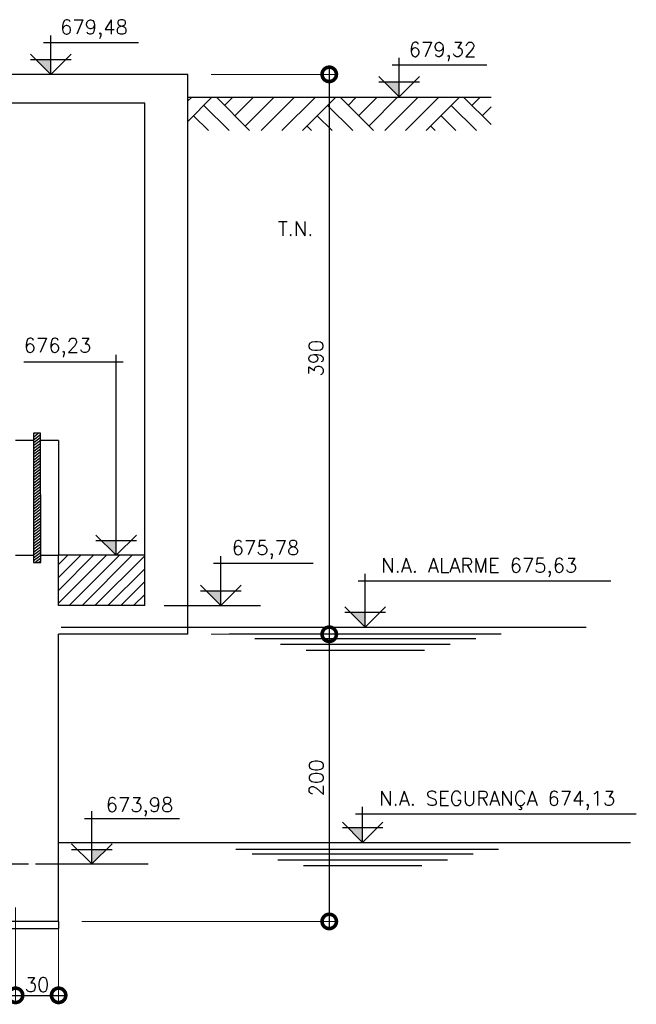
# Model space of a CAD drawing. Header units: millimetres. Extents: x 197878 to 197999, y 8707048 to 8707093.
# Tile 26 of 37: x 197901.15 to 197905.44, y 8707069.53 to 8707076.39. Entities that reach past the tile are written whole.
import ezdxf

# ---------------------------------------------------------------- set-up
doc = ezdxf.new("R2010")
doc.units = ezdxf.units.MM
doc.header["$LTSCALE"] = 0.1
doc.layers.get('Defpoints').update_dxf_attribs({"lineweight": 9})
for name, color, linetype in [('BAR-PECAS', 2, 'Continuous'), ('DIM', 7, 'Continuous'), ('ELEVAÇÃO', 2, 'Continuous'), ('ESTRUTURA', 5, 'Continuous'), ('HACH', 7, 'Continuous'), ('HACHURA', 7, 'Continuous'), ('LFINA', 3, 'Continuous'), ('LMEDIA', 4, 'Continuous'), ('TERRENO', 1, 'Continuous'), ('TEXTO', 2, 'Continuous')]:
    doc.layers.add(name, color=color, linetype=linetype)
doc.styles.add('romans', font='romans.shx')
doc.dimstyles.get("Standard").update_dxf_attribs({"dimtxt": 0.1, "dimasz": 0.2, "dimexe": 0.05, "dimexo": 0.05, "dimgap": 0.025, "dimtad": 1, "dimtoh": 1, "dimdec": 0, "dimlfac": 100, "dimzin": 0, "dimdsep": 46, "dimtxsty": 'romans', "dimblk1": 'DOTSMALL', "dimblk2": 'DOTSMALL', "dimsah": 1, "dimcen": 0.3, "dimdle": 0.05, "dimclrd": 7, "dimclre": 7, "dimclrt": 2, "dimazin": 0, "dimtfac": 1, "dimtdec": 0, "dimtmove": 2, "dimatfit": 3, "dimldrblk": 'DOTSMALL', "dimfxl": 0, "dimtolj": 1, "dimtzin": 0, "dimlwe": 5, "dimarcsym": 0})

# ---------------------------------------------------------------- blocks, each defined once
blk = doc.blocks.new('_DOTSMALL')
at = {"color": 0, "linetype": 'ByBlock', "const_width": 0.5}
blk.add_lwpolyline([(-0.0625, 0, 1), (0.0625, 0, 1)], format="xyb", close=True, dxfattribs=at)
blk = doc.blocks.new('*D168')
at = {"layer": 'Defpoints', "color": 0}
for p in [(197899.1184, 8707070.1996), (197901.1184, 8707070.2067), (197901.1184, 8707069.5959)]:
    blk.add_point(p, dxfattribs=at)
at = {"layer": 'DIM', "color": 7, "lineweight": 5}
for p, q in [((197899.1184, 8707070.1496), (197899.1184, 8707069.5459)), ((197901.1184, 8707070.1567), (197901.1184, 8707069.5459))]:
    blk.add_line(p, q, dxfattribs=at)
at = {"layer": 'DIM', "color": 7, "lineweight": -2}
blk.add_line((197899.0684, 8707069.5959), (197901.1684, 8707069.5959), dxfattribs=at)
at = {"layer": 'DIM', "color": 7, "lineweight": -2, "xscale": 0.2, "yscale": 0.2, "zscale": 0.2, "rotation": 180}
blk.add_blockref('_DOTSMALL', (197899.1184, 8707069.5959), dxfattribs=at)
at = {"layer": 'DIM', "color": 7, "lineweight": -2, "xscale": 0.2, "yscale": 0.2, "zscale": 0.2}
blk.add_blockref('_DOTSMALL', (197901.1184, 8707069.5959), dxfattribs=at)
at = {"layer": 'DIM', "color": 2, "insert": (197900.1184, 8707069.6709), "char_height": 0.1, "attachment_point": 5, "style": 'romans'}
blk.add_mtext('\\A1;200', dxfattribs=at)
blk = doc.blocks.new('*D169')
at = {"layer": 'Defpoints', "color": 0}
for p in [(197901.1184, 8707070.2567), (197901.4184, 8707070.1107), (197901.4184, 8707069.5959)]:
    blk.add_point(p, dxfattribs=at)
at = {"layer": 'DIM', "color": 7, "lineweight": 5}
for p, q in [((197901.1184, 8707070.2067), (197901.1184, 8707069.5459)), ((197901.4184, 8707070.0607), (197901.4184, 8707069.5459))]:
    blk.add_line(p, q, dxfattribs=at)
at = {"layer": 'DIM', "color": 7, "lineweight": -2}
blk.add_line((197901.0684, 8707069.5959), (197901.4684, 8707069.5959), dxfattribs=at)
at = {"layer": 'DIM', "color": 7, "lineweight": -2, "xscale": 0.2, "yscale": 0.2, "zscale": 0.2, "rotation": 180}
blk.add_blockref('_DOTSMALL', (197901.1184, 8707069.5959), dxfattribs=at)
at = {"layer": 'DIM', "color": 7, "lineweight": -2, "xscale": 0.2, "yscale": 0.2, "zscale": 0.2}
blk.add_blockref('_DOTSMALL', (197901.4184, 8707069.5959), dxfattribs=at)
at = {"layer": 'DIM', "color": 2, "insert": (197901.2684, 8707069.6709), "char_height": 0.1, "attachment_point": 5, "style": 'romans'}
blk.add_mtext('\\A1;30', dxfattribs=at)
blk = doc.blocks.new('*D170')
at = {"layer": 'Defpoints', "color": 0}
for p in [(197902.4312, 8707076.0107), (197902.4312, 8707072.1107), (197903.3045, 8707072.1107)]:
    blk.add_point(p, dxfattribs=at)
at = {"layer": 'DIM', "color": 7, "lineweight": -2}
blk.add_line((197903.3045, 8707076.0607), (197903.3045, 8707072.0607), dxfattribs=at)
at = {"layer": 'DIM', "color": 7, "lineweight": 5}
for p, q in [((197902.4812, 8707076.0107), (197903.3545, 8707076.0107)), ((197902.4812, 8707072.1107), (197903.3545, 8707072.1107))]:
    blk.add_line(p, q, dxfattribs=at)
at = {"layer": 'DIM', "color": 7, "lineweight": -2, "xscale": 0.2, "yscale": 0.2, "zscale": 0.2}
for p, rotation in [((197903.3045, 8707076.0107), 90), ((197903.3045, 8707072.1107), 270)]:
    blk.add_blockref('_DOTSMALL', p, dxfattribs=dict(at, rotation=rotation))
at = {"layer": 'DIM', "color": 2, "insert": (197903.2131, 8707074.0331), "char_height": 0.1, "attachment_point": 5, "rotation": 90, "style": 'romans'}
blk.add_mtext('\\A1;390', dxfattribs=at)
blk = doc.blocks.new('*D171')
at = {"layer": 'Defpoints', "color": 0}
for p in [(197902.4312, 8707072.1107), (197901.5312, 8707070.1107), (197903.3045, 8707070.1107)]:
    blk.add_point(p, dxfattribs=at)
at = {"layer": 'DIM', "color": 7, "lineweight": -2}
blk.add_line((197903.3045, 8707072.1607), (197903.3045, 8707070.0607), dxfattribs=at)
at = {"layer": 'DIM', "color": 7, "lineweight": 5}
for p, q in [((197902.4812, 8707072.1107), (197903.3545, 8707072.1107)), ((197901.5812, 8707070.1107), (197903.3545, 8707070.1107))]:
    blk.add_line(p, q, dxfattribs=at)
at = {"layer": 'DIM', "color": 7, "lineweight": -2, "xscale": 0.2, "yscale": 0.2, "zscale": 0.2}
for p, rotation in [((197903.3045, 8707072.1107), 90), ((197903.3045, 8707070.1107), 270)]:
    blk.add_blockref('_DOTSMALL', p, dxfattribs=dict(at, rotation=rotation))
at = {"layer": 'DIM', "color": 2, "insert": (197903.2145, 8707071.1107), "char_height": 0.1, "attachment_point": 5, "rotation": 90, "style": 'romans'}
blk.add_mtext('\\A1;200', dxfattribs=at)

msp = doc.modelspace()

# ---------------------------------------------------------------- hatches: boundary and pattern name
at = {"layer": 'ELEVAÇÃO'}
for points in [[(197901.36388, 8707076.11215), (197901.26246, 8707076.11215), (197901.36388, 8707076.01073)], [(197903.79261, 8707075.95633), (197903.69119, 8707075.95633), (197903.79261, 8707075.85491)], [(197901.8191, 8707072.76215), (197901.71768, 8707072.76215), (197901.8191, 8707072.66073)], [(197902.54847, 8707072.41215), (197902.44705, 8707072.41215), (197902.54847, 8707072.31073)], [(197903.55574, 8707072.26215), (197903.45432, 8707072.26215), (197903.55574, 8707072.16073)], [(197903.53723, 8707070.76215), (197903.43581, 8707070.76215), (197903.53723, 8707070.66073)], [(197901.64941, 8707070.61215), (197901.75083, 8707070.61215), (197901.64941, 8707070.51073)]]:
    msp.add_hatch(color=256, dxfattribs=at).paths.add_polyline_path(points)
at = {"layer": 'HACH'}
h = msp.add_hatch(dxfattribs=at)
h.set_pattern_fill('ANSI31', color=9, scale=0.005, angle=72.314357, style=0)
h.set_pattern_definition([(217.570074, (197890.232462, 8707094.556944), (-0.009679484, 0.012582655), [])])
h.paths.add_polyline_path([(197901.24341, 8707072.61072), (197901.29341, 8707072.61074), (197901.2931, 8707073.51073), (197901.2431, 8707073.51073)])
at = {"layer": 'HACHURA'}
h = msp.add_hatch(dxfattribs=at)
h.set_pattern_fill('ANSI31', color=256, scale=0.02, style=0)
h.set_pattern_definition([(45, (-577269.215134, -186180.78306), (-0.04490128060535, 0.04490128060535), [])])
h.paths.add_polyline_path([(197902.01841, 8707072.31073), (197902.01841, 8707072.66073), (197901.41841, 8707072.66073), (197901.41841, 8707072.31073)])
at = {"layer": 'TERRENO'}
h = msp.add_hatch(dxfattribs=at)
h.set_pattern_fill('AR-PARQ1', scale=0.002, angle=45, style=0)
h.set_pattern_definition([(135, (38025.2066, -61005.3963), (-0.862104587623, 6e-17), [0.6096, -0.6096]), (135, (38025.27845, -61005.32446), (-0.862104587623, 6e-17), [0.6096, -0.6096]), (135, (38025.3503, -61005.2526), (-0.862104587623, 6e-17), [0.6096, -0.6096]), (135, (38025.42214, -61005.1808), (-0.862104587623, 6e-17), [0.6096, -0.6096]), (135, (38025.494, -61005.10893), (-0.862104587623, 6e-17), [0.6096, -0.6096]), (135, (38025.5658, -61005.0371), (-0.862104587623, 6e-17), [0.6096, -0.6096]), (135, (38025.63767, -61004.96525), (-0.862104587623, 6e-17), [0.6096, -0.6096]), (45, (38024.77556, -61004.96525), (0.862104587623, -6e-17), [0.6096, -0.6096]), (45, (38024.7037, -61004.8934), (0.862104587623, -6e-17), [0.6096, -0.6096]), (45, (38024.6319, -61004.82156), (0.862104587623, -6e-17), [0.6096, -0.6096]), (45, (38024.56003, -61004.7497), (0.862104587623, -6e-17), [0.6096, -0.6096]), (45, (38024.4882, -61004.6779), (0.862104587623, -6e-17), [0.6096, -0.6096]), (45, (38024.41635, -61004.60604), (0.862104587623, -6e-17), [0.6096, -0.6096]), (45, (38024.3445, -61004.5342), (0.862104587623, -6e-17), [0.6096, -0.6096])])
h.paths.add_polyline_path([(197904.43252, 8707075.85073), (197902.31841, 8707075.85073), (197902.31841, 8707075.6193), (197904.43252, 8707075.6193)])

# ---------------------------------------------------------------- linework, layer by layer
at = {"layer": 'BAR-PECAS'}
for p, q in [((197901.2931, 8707073.51073), (197901.2431, 8707073.51073)), ((197901.2431, 8707073.51073), (197901.24339, 8707072.66073)), ((197901.29339, 8707072.66073), (197901.2931, 8707073.51073))]:
    msp.add_line(p, q, dxfattribs=at)
at = {"layer": 'DIM'}
for p, q in [((197901.02149, 8707070.51073), (197901.20787, 8707070.51073)), ((197901.25669, 8707070.51073), (197902.04214, 8707070.51073))]:
    msp.add_line(p, q, dxfattribs=at)
at = {"layer": 'ELEVAÇÃO', "color": 3, "linetype": 'Continuous'}
for p, q in [((197901.36388, 8707076.01073), (197901.36388, 8707076.28171)), ((197901.31388, 8707076.23171), (197901.97435, 8707076.23171)), ((197901.36388, 8707076.01073), (197901.22246, 8707076.15215)), ((197901.5053, 8707076.11215), (197901.22246, 8707076.11215)), ((197901.36388, 8707076.01073), (197901.5053, 8707076.15215)), ((197903.79261, 8707075.85491), (197903.79261, 8707076.12589)), ((197903.74261, 8707076.07589), (197904.40308, 8707076.07589)), ((197903.79261, 8707075.85491), (197903.65119, 8707075.99633)), ((197903.79261, 8707075.85491), (197903.93403, 8707075.99633)), ((197903.93403, 8707075.95633), (197903.65119, 8707075.95633)), ((197901.8191, 8707072.66073), (197901.8191, 8707074.05699)), ((197901.8691, 8707074.00699), (197901.17566, 8707074.00699)), ((197901.8191, 8707072.66073), (197901.67768, 8707072.80215)), ((197901.96052, 8707072.76215), (197901.67768, 8707072.76215)), ((197901.8191, 8707072.66073), (197901.96052, 8707072.80215)), ((197902.54847, 8707072.31073), (197902.54847, 8707072.65569)), ((197902.49847, 8707072.60569), (197903.19192, 8707072.60569)), ((197903.50574, 8707072.4819), (197905.26736, 8707072.4819)), ((197903.55574, 8707072.16073), (197903.55574, 8707072.5319)), ((197902.54847, 8707072.31073), (197902.40705, 8707072.45215)), ((197902.68989, 8707072.41215), (197902.40705, 8707072.41215)), ((197902.54847, 8707072.31073), (197902.68989, 8707072.45215)), ((197903.55574, 8707072.16073), (197903.41432, 8707072.30215)), ((197903.55574, 8707072.16073), (197903.69716, 8707072.30215)), ((197903.69716, 8707072.26215), (197903.41432, 8707072.26215)), ((197903.53723, 8707070.66473), (197903.53723, 8707070.9095)), ((197901.64941, 8707070.51073), (197901.64941, 8707070.87801)), ((197903.48723, 8707070.8595), (197905.44472, 8707070.8595)), ((197901.59941, 8707070.82801), (197902.25988, 8707070.82801)), ((197903.53723, 8707070.66073), (197903.39581, 8707070.80215)), ((197903.67866, 8707070.76215), (197903.39581, 8707070.76215)), ((197903.53723, 8707070.66073), (197903.67866, 8707070.80215)), ((197901.64941, 8707070.51073), (197901.50799, 8707070.65215)), ((197901.64941, 8707070.51073), (197901.79083, 8707070.65215)), ((197901.50799, 8707070.61215), (197901.79083, 8707070.61215))]:
    msp.add_line(p, q, dxfattribs=at)
at = {"layer": 'ESTRUTURA'}
for p, q in [((197902.31841, 8707076.01073), (197900.99341, 8707076.01073)), ((197902.31841, 8707072.11073), (197902.31841, 8707076.01073)), ((197902.01841, 8707075.81073), (197900.95841, 8707075.81073)), ((197902.01841, 8707072.31073), (197902.01841, 8707075.81073)), ((197901.11841, 8707072.66073), (197901.24339, 8707072.66073)), ((197901.24339, 8707072.66073), (197901.24339, 8707072.61073)), ((197901.29339, 8707072.61073), (197901.29339, 8707072.66073)), ((197901.29339, 8707072.66073), (197901.41841, 8707072.66073)), ((197901.41841, 8707072.31073), (197901.41841, 8707072.66073)), ((197901.24339, 8707072.61073), (197901.29339, 8707072.61073)), ((197902.01841, 8707072.31073), (197901.41841, 8707072.31073)), ((197901.41841, 8707070.11073), (197901.41841, 8707072.11073)), ((197902.31841, 8707072.11073), (197901.41841, 8707072.11073)), ((197901.41841, 8707070.11073), (197898.81841, 8707070.11073))]:
    msp.add_line(p, q, dxfattribs=at)
at = {"layer": 'ESTRUTURA', "color": 4}
msp.add_line((197902.01841, 8707072.66073), (197901.41841, 8707072.66073), dxfattribs=at)
at = {"layer": 'LFINA'}
for p, q in [((197901.24311, 8707073.46073), (197901.11841, 8707073.46073)), ((197901.41841, 8707073.46073), (197901.29311, 8707073.46073)), ((197901.41841, 8707073.46073), (197901.41841, 8707073.31073)), ((197901.41841, 8707073.31073), (197901.41841, 8707072.66073))]:
    msp.add_line(p, q, dxfattribs=at)
at = {"layer": 'LFINA', "color": 7}
for p, q in [((197902.15459, 8707072.31073), (197902.8254, 8707072.31073)), ((197901.43691, 8707072.16073), (197905.09524, 8707072.16073)), ((197902.6077, 8707072.11442), (197904.50378, 8707072.11442)), ((197902.78599, 8707072.08073), (197904.32549, 8707072.08073)), ((197902.96429, 8707072.04073), (197904.14719, 8707072.04073)), ((197903.14258, 8707072.00073), (197903.9689, 8707072.00073)), ((197901.41841, 8707070.66073), (197905.40395, 8707070.66073)), ((197902.65467, 8707070.61442), (197904.48528, 8707070.61442)), ((197902.76749, 8707070.58073), (197904.30698, 8707070.58073)), ((197902.94578, 8707070.54073), (197904.12869, 8707070.54073)), ((197903.12408, 8707070.50073), (197903.95039, 8707070.50073))]:
    msp.add_line(p, q, dxfattribs=at)
at = {"layer": 'LMEDIA'}
for p in [(197901.41841, 8707070.11073), (197898.81841, 8707070.06073)]:
    msp.add_line(p, (197901.41841, 8707070.06073), dxfattribs=at)
at = {"layer": 'TERRENO'}
msp.add_line((197902.31841, 8707075.85073), (197904.43252, 8707075.85073), dxfattribs=at)

# ---------------------------------------------------------------- texts
at = {"layer": 'TEXTO', "style": 'romans'}
for s, p in [('679,48', (197901.42922, 8707076.28969)), ('679,32', (197903.85795, 8707076.13387)), ('T.N.', (197902.94584, 8707074.8858)), ('676,23', (197901.17497, 8707074.07228)), ('675,78', (197902.62466, 8707072.66367)), ('N.A. ALARME 675,63', (197903.66588, 8707072.53989)), ('673,98', (197901.74616, 8707070.87335)), ('N.A. SEGURANÇA 674,13', (197903.6517, 8707070.91748))]:
    msp.add_text(s, height=0.1, dxfattribs=at).set_placement(p)

# ---------------------------------------------------------------- dimensions: what is measured, and where the dimension line sits
at = {"layer": 'DIM'}
for base, p1, p2, picture, middle in [((197903.30454, 8707072.11073), (197902.43116, 8707076.01073), (197902.43116, 8707072.11073), '*D170', (197903.21313, 8707074.03306)), ((197903.30454, 8707070.11073), (197902.43116, 8707072.11073), (197901.53116, 8707070.11073), '*D171', (197903.21451, 8707071.11073))]:
    dim = msp.add_linear_dim(base=base, p1=p1, p2=p2, angle=90, dimstyle='Standard', dxfattribs=at)
    dim.commit()
    dim.dimension.update_dxf_attribs({"geometry": picture, "text_midpoint": middle, "dimtype": 160})
for base, p1, p2, picture, middle in [((197901.41841, 8707069.59589), (197901.11841, 8707070.25674), (197901.41841, 8707070.11073), '*D169', (197901.26841, 8707069.67089)), ((197901.11841, 8707069.59589), (197899.11841, 8707070.19957), (197901.11841, 8707070.20674), '*D168', (197900.11841, 8707069.67089))]:
    dim = msp.add_linear_dim(base=base, p1=p1, p2=p2, dimstyle='Standard', dxfattribs=at)
    dim.commit()
    dim.dimension.update_dxf_attribs({"geometry": picture, "text_midpoint": middle})

doc.saveas('drawing.dxf')
